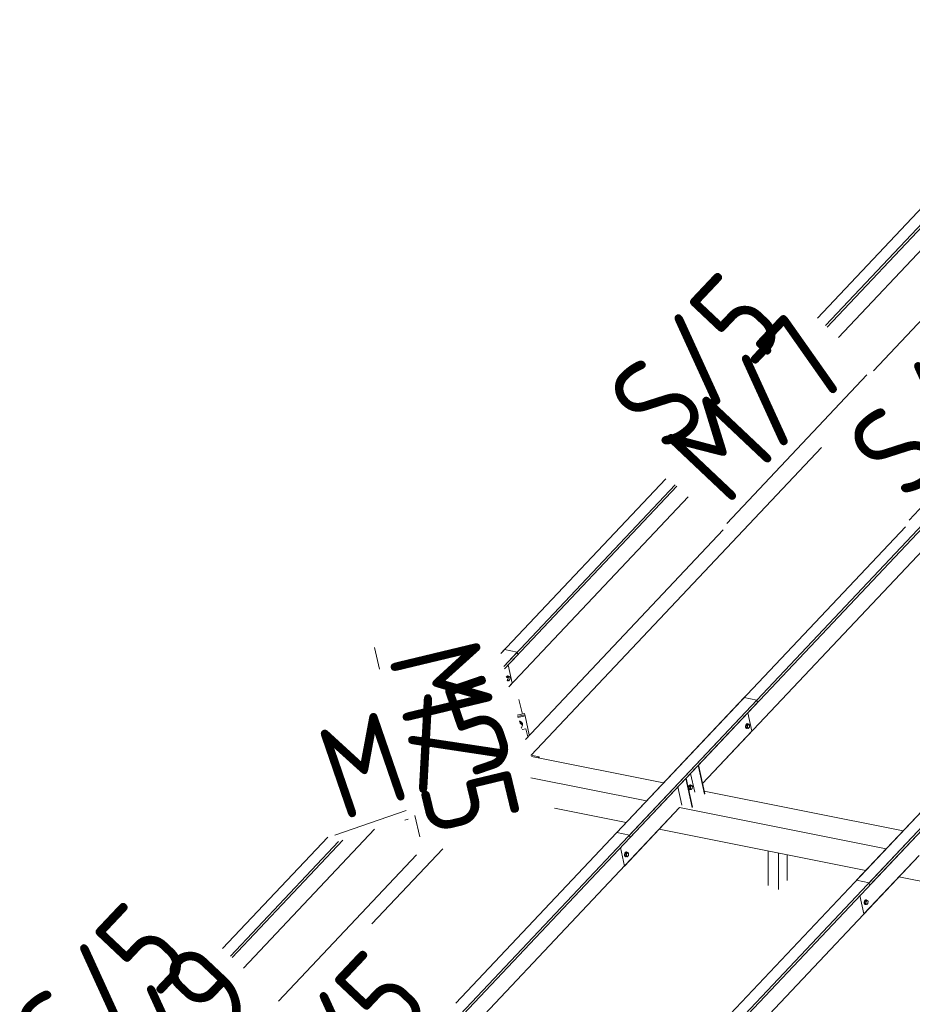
# Model space of a CAD drawing. Header units: millimetres. Extents: x -681 to 506, y -45 to 794.
# Tile 63 of 256: x -463 to -415, y 553 to 606. Entities that reach past the tile are written whole.
import ezdxf

# ---------------------------------------------------------------- set-up
doc = ezdxf.new("R2010")
doc.units = ezdxf.units.MM
doc.header["$LTSCALE"] = 0.6
doc.linetypes.add('XKITLINE00', pattern=[0])
doc.linetypes.add('XKITLINE02', pattern=[4, 2, -2])
for name, color, linetype, lineweight in [('Bolt', 7, 'Continuous', 0), ('Part', 2, 'Continuous', 0), ('PartMark', 3, 'Continuous', 0)]:
    doc.layers.add(name, color=color, linetype=linetype, lineweight=lineweight)
doc.styles.add('ISOCPEUR', font='ISOCPEUR.TTF')

msp = doc.modelspace()

# ---------------------------------------------------------------- linework, layer by layer
at = {"layer": 'Bolt', "color": 3, "linetype": 'XKITLINE00', "lineweight": 0}
for p, q in [((-436.632, 570.344), (-436.644, 570.324)), ((-436.613, 570.376), (-436.632, 570.344)), ((-436.624, 570.308), (-436.621, 570.32)), ((-436.621, 570.32), (-436.59, 570.371)), ((-436.614, 570.312), (-436.617, 570.28)), ((-436.554, 570.376), (-436.614, 570.312)), ((-436.614, 570.312), (-436.544, 570.298)), ((-436.575, 570.398), (-436.613, 570.376)), ((-436.59, 570.371), (-436.552, 570.393)), ((-436.575, 570.398), (-436.552, 570.393)), ((-436.556, 570.185), (-436.544, 570.298)), ((-436.554, 570.376), (-436.484, 570.362)), ((-436.552, 570.393), (-436.518, 570.38)), ((-436.544, 570.298), (-436.484, 570.362)), ((-436.518, 570.38), (-436.512, 570.367)), ((-436.484, 570.362), (-436.436, 570.311)), ((-436.436, 570.311), (-436.448, 570.198)), ((-436.603, 570.135), (-436.58, 570.131)), ((-436.596, 570.193), (-436.556, 570.185)), ((-436.588, 570.159), (-436.578, 570.148)), ((-436.58, 570.131), (-436.581, 570.131)), ((-436.557, 570.144), (-436.58, 570.131)), ((-436.578, 570.148), (-436.508, 570.134)), ((-436.508, 570.134), (-436.556, 570.185)), ((-436.448, 570.198), (-436.508, 570.134)), ((-435.903, 567.934), (-435.94, 567.934)), ((-435.934, 567.917), (-435.899, 567.917)), ((-435.903, 567.906), (-435.929, 567.9)), ((-435.904, 567.828), (-435.886, 567.832)), ((-435.816, 567.889), (-435.903, 567.934)), ((-435.886, 567.832), (-435.903, 567.906)), ((-435.78, 567.791), (-435.903, 567.906)), ((-435.899, 567.917), (-435.812, 567.872)), ((-435.886, 567.832), (-435.762, 567.717)), ((-435.818, 567.579), (-435.826, 567.559)), ((-435.762, 567.717), (-435.818, 567.579)), ((-435.771, 567.811), (-435.816, 567.889)), ((-435.812, 567.872), (-435.767, 567.793)), ((-435.762, 567.717), (-435.78, 567.791)), ((-435.767, 567.793), (-435.771, 567.811)), ((-435.771, 567.753), (-435.767, 567.793)), ((-423.636, 567.728), (-423.653, 567.661)), ((-423.653, 567.661), (-423.65, 567.597)), ((-423.65, 567.597), (-423.629, 567.552)), ((-423.605, 567.779), (-423.636, 567.728)), ((-423.63, 567.657), (-423.613, 567.723)), ((-423.627, 567.592), (-423.63, 567.657)), ((-423.606, 567.548), (-423.627, 567.592)), ((-423.606, 567.716), (-423.618, 567.602)), ((-423.618, 567.602), (-423.57, 567.552)), ((-423.618, 567.602), (-423.548, 567.588)), ((-423.613, 567.723), (-423.581, 567.775)), ((-423.546, 567.779), (-423.606, 567.716)), ((-423.606, 567.716), (-423.536, 567.702)), ((-423.567, 567.801), (-423.605, 567.779)), ((-423.581, 567.775), (-423.544, 567.797)), ((-423.567, 567.801), (-423.544, 567.797)), ((-423.548, 567.588), (-423.536, 567.702)), ((-423.5, 567.538), (-423.548, 567.588)), ((-423.546, 567.779), (-423.476, 567.765)), ((-423.544, 567.797), (-423.51, 567.784)), ((-423.536, 567.702), (-423.476, 567.765)), ((-423.51, 567.784), (-423.504, 567.771)), ((-423.44, 567.602), (-423.5, 567.538)), ((-423.476, 567.765), (-423.428, 567.715)), ((-423.428, 567.715), (-423.44, 567.602)), ((-423.629, 567.552), (-423.595, 567.539)), ((-423.572, 567.534), (-423.606, 567.548)), ((-423.595, 567.539), (-423.572, 567.534)), ((-423.549, 567.548), (-423.572, 567.534)), ((-423.57, 567.552), (-423.5, 567.538)), ((-426.735, 564.41), (-426.752, 564.343)), ((-426.704, 564.461), (-426.735, 564.41)), ((-426.729, 564.339), (-426.712, 564.405)), ((-426.705, 564.398), (-426.717, 564.284)), ((-426.712, 564.405), (-426.681, 564.457)), ((-426.645, 564.461), (-426.705, 564.398)), ((-426.705, 564.398), (-426.635, 564.384)), ((-426.666, 564.483), (-426.704, 564.461)), ((-426.681, 564.457), (-426.643, 564.479)), ((-426.666, 564.483), (-426.643, 564.479)), ((-426.647, 564.27), (-426.635, 564.384)), ((-426.645, 564.461), (-426.575, 564.447)), ((-426.643, 564.479), (-426.609, 564.466)), ((-426.635, 564.384), (-426.575, 564.447)), ((-426.609, 564.466), (-426.603, 564.453)), ((-426.575, 564.447), (-426.527, 564.397)), ((-426.527, 564.397), (-426.54, 564.284)), ((-426.752, 564.343), (-426.749, 564.279)), ((-426.749, 564.279), (-426.728, 564.234)), ((-426.726, 564.274), (-426.729, 564.339)), ((-426.728, 564.234), (-426.694, 564.221)), ((-426.705, 564.23), (-426.726, 564.274)), ((-426.717, 564.284), (-426.669, 564.234)), ((-426.717, 564.284), (-426.647, 564.27)), ((-426.671, 564.216), (-426.705, 564.23)), ((-426.694, 564.221), (-426.671, 564.216)), ((-426.648, 564.23), (-426.671, 564.216)), ((-426.669, 564.234), (-426.599, 564.22)), ((-426.599, 564.22), (-426.647, 564.27)), ((-426.54, 564.284), (-426.599, 564.22)), ((-430.207, 560.767), (-430.224, 560.701)), ((-430.224, 560.701), (-430.221, 560.636)), ((-430.221, 560.636), (-430.2, 560.592)), ((-430.176, 560.819), (-430.207, 560.767)), ((-430.201, 560.696), (-430.184, 560.763)), ((-430.198, 560.632), (-430.201, 560.696)), ((-430.177, 560.587), (-430.198, 560.632)), ((-430.177, 560.755), (-430.189, 560.641)), ((-430.189, 560.641), (-430.141, 560.591)), ((-430.189, 560.641), (-430.119, 560.628)), ((-430.184, 560.763), (-430.153, 560.814)), ((-430.117, 560.818), (-430.177, 560.755)), ((-430.177, 560.755), (-430.107, 560.741)), ((-430.138, 560.841), (-430.176, 560.819)), ((-430.153, 560.814), (-430.115, 560.836)), ((-430.138, 560.841), (-430.115, 560.836)), ((-430.119, 560.628), (-430.107, 560.741)), ((-430.071, 560.577), (-430.119, 560.628)), ((-430.117, 560.818), (-430.047, 560.805)), ((-430.115, 560.836), (-430.081, 560.823)), ((-430.107, 560.741), (-430.047, 560.805)), ((-430.081, 560.823), (-430.075, 560.81)), ((-430.012, 560.641), (-430.071, 560.577)), ((-430.047, 560.805), (-429.999, 560.754)), ((-429.999, 560.754), (-430.012, 560.641)), ((-430.2, 560.592), (-430.166, 560.578)), ((-430.143, 560.574), (-430.177, 560.587)), ((-430.166, 560.578), (-430.143, 560.574)), ((-430.12, 560.587), (-430.143, 560.574)), ((-430.141, 560.591), (-430.071, 560.577)), ((-417.199, 558.171), (-417.216, 558.104)), ((-417.216, 558.104), (-417.213, 558.04)), ((-417.213, 558.04), (-417.192, 557.995)), ((-417.168, 558.222), (-417.199, 558.171)), ((-417.193, 558.1), (-417.176, 558.166)), ((-417.19, 558.035), (-417.193, 558.1)), ((-417.192, 557.995), (-417.158, 557.982)), ((-417.169, 557.991), (-417.19, 558.035)), ((-417.169, 558.159), (-417.181, 558.045)), ((-417.181, 558.045), (-417.133, 557.995)), ((-417.181, 558.045), (-417.111, 558.031)), ((-417.176, 558.166), (-417.145, 558.218)), ((-417.109, 558.222), (-417.169, 558.159)), ((-417.169, 558.159), (-417.099, 558.145)), ((-417.135, 557.977), (-417.169, 557.991)), ((-417.13, 558.244), (-417.168, 558.222)), ((-417.158, 557.982), (-417.135, 557.977)), ((-417.145, 558.218), (-417.107, 558.24)), ((-417.112, 557.991), (-417.135, 557.977)), ((-417.133, 557.995), (-417.063, 557.981)), ((-417.13, 558.244), (-417.107, 558.24)), ((-417.111, 558.031), (-417.099, 558.145)), ((-417.063, 557.981), (-417.111, 558.031)), ((-417.109, 558.222), (-417.039, 558.208)), ((-417.107, 558.24), (-417.073, 558.227)), ((-417.099, 558.145), (-417.039, 558.208)), ((-417.073, 558.227), (-417.067, 558.214)), ((-417.003, 558.044), (-417.063, 557.981)), ((-417.039, 558.208), (-416.991, 558.158)), ((-416.991, 558.158), (-417.003, 558.044))]:
    msp.add_line(p, q, dxfattribs=at)
at = {"layer": 'Part', "color": 2, "linetype": 'XKITLINE00', "lineweight": 0}
for p, q in [((-419.739, 589.817), (-404.452, 606.011)), ((-419.307, 589.41), (-403.764, 605.873)), ((-419.223, 589.33), (-403.735, 605.737)), ((-429.952, 561.757), (-390.756, 603.277)), ((-429.923, 561.621), (-390.726, 603.141)), ((-416.944, 559.161), (-377.748, 600.681)), ((-416.915, 559.024), (-377.718, 600.544)), ((-418.61, 588.752), (-407.958, 600.036)), ((-416.707, 586.956), (-405.194, 599.152)), ((-425.988, 564.561), (-394.95, 597.439)), ((-435.3, 566.091), (-419.532, 582.794)), ((-436.935, 571.602), (-427.981, 581.087)), ((-436.769, 570.912), (-427.464, 580.769)), ((-436.737, 570.778), (-427.38, 580.69)), ((-436.502, 569.8), (-426.767, 580.111)), ((-435.6, 566.943), (-424.864, 578.315)), ((-430.64, 561.894), (-414.973, 578.49)), ((-417.632, 559.298), (-401.965, 575.894)), ((-436.935, 571.602), (-436.731, 571.818)), ((-436.769, 570.912), (-436.043, 571.681)), ((-436.737, 570.778), (-436.014, 571.544)), ((-436.043, 571.681), (-436.731, 571.818)), ((-436.014, 571.544), (-436.043, 571.681)), ((-436.317, 569.995), (-436.534, 570.993)), ((-436.502, 569.8), (-436.317, 569.995)), ((-439.39, 552.626), (-423.723, 569.221)), ((-423.035, 569.084), (-423.723, 569.221)), ((-462.232, 527.564), (-423.035, 569.084)), ((-462.202, 527.428), (-423.006, 568.948)), ((-435.769, 568.318), (-435.96, 569.115)), ((-423.006, 568.948), (-423.035, 569.084)), ((-436.05, 568.255), (-435.646, 568.345)), ((-436.03, 568.197), (-435.631, 568.286)), ((-436.03, 568.197), (-435.631, 568.286)), ((-436.011, 568.139), (-435.617, 568.227)), ((-435.646, 568.345), (-435.631, 568.286)), ((-435.631, 568.286), (-435.617, 568.227)), ((-435.394, 567.2), (-435.617, 568.227)), ((-423.309, 567.399), (-423.526, 568.397)), ((-435.577, 567.521), (-435.782, 567.475)), ((-435.471, 567.079), (-435.577, 567.521)), ((-425.988, 564.561), (-423.309, 567.399)), ((-426.382, 550.029), (-410.715, 566.625)), ((-449.223, 524.968), (-410.027, 566.488)), ((-449.194, 524.832), (-409.998, 566.351)), ((-434.865, 566.005), (-435.308, 566.093)), ((-435.281, 566.016), (-428.102, 564.583)), ((-434.923, 565.944), (-434.865, 566.005)), ((-434.849, 565.929), (-434.865, 566.005)), ((-425.882, 563.973), (-426.222, 565.54)), ((-425.865, 563.991), (-426.205, 565.559)), ((-426.412, 564.078), (-426.634, 565.104)), ((-435.316, 564.861), (-429.024, 563.606)), ((-427.114, 563.369), (-427.33, 564.367)), ((-426.556, 563.258), (-426.897, 564.826)), ((-426.539, 563.276), (-426.879, 564.844)), ((-425.898, 564.143), (-415.094, 561.986)), ((-458.268, 530.368), (-427.229, 563.247)), ((-434.033, 563.213), (-430.13, 562.434)), ((-430.226, 560.072), (-427.229, 563.247)), ((-427.229, 563.247), (-416.016, 561.009)), ((-442.144, 562.564), (-441.977, 562.621)), ((-450.918, 554.529), (-443.8, 562.069)), ((-429.952, 561.757), (-430.64, 561.894)), ((-429.952, 561.757), (-429.923, 561.621)), ((-428.334, 562.076), (-417.122, 559.838)), ((-452.047, 555.594), (-446.341, 561.638)), ((-451.614, 555.186), (-445.75, 561.399)), ((-451.531, 555.107), (-445.515, 561.48)), ((-449.015, 552.732), (-441.511, 560.681)), ((-445.26, 527.772), (-414.221, 560.65)), ((-443.948, 556.929), (-440.093, 561.013)), ((-430.443, 561.07), (-430.226, 560.072)), ((-422.428, 559.021), (-422.428, 560.897)), ((-421.858, 558.798), (-421.858, 560.783)), ((-421.397, 559.287), (-421.397, 560.691)), ((-417.218, 557.475), (-414.221, 560.65)), ((-416.944, 559.161), (-417.632, 559.298)), ((-416.944, 559.161), (-416.915, 559.024)), ((-415.326, 559.479), (-405.684, 557.555)), ((-417.435, 558.473), (-417.218, 557.475))]:
    msp.add_line(p, q, dxfattribs=at)
at = {"layer": 'PartMark', "color": 1, "linetype": 'XKITLINE00', "lineweight": 0}
for p, q in [((-424.662, 578.674), (-417.055, 586.733)), ((-414.771, 578.85), (-407.458, 586.596)), ((-445.957, 561.751), (-442.087, 563.08))]:
    msp.add_line(p, q, dxfattribs=at)
at = {"layer": 'PartMark', "color": 1, "linetype": 'XKITLINE02', "lineweight": 0}
for p, q in [((-443.801, 571.931), (-443.255, 569.658)), ((-441.613, 562.82), (-441.213, 561.155))]:
    msp.add_line(p, q, dxfattribs=at)

# ---------------------------------------------------------------- texts
at = {"layer": 'PartMark', "color": 1, "style": 'ISOCPEUR', "width": 0.85}
for s, rotation, p in [('S/5', 46.6502, (-427.803, 582.294)), ('M/7', 46.6502, (-424.687, 579.523)), ('S/5', 46.6502, (-414.795, 579.698)), ('M/5', -76.4956, (-443.078, 571.488)), ('M/5', 18.9649, (-445.585, 562.513)), ('S/5', 46.6502, (-460.083, 548.101)), ('M/9', 46.6502, (-456.994, 545.299)), ('S/5', 46.6502, (-447.075, 545.505))]:
    msp.add_text(s, height=5, rotation=rotation, dxfattribs=at).set_placement(p)

doc.saveas('drawing.dxf')
